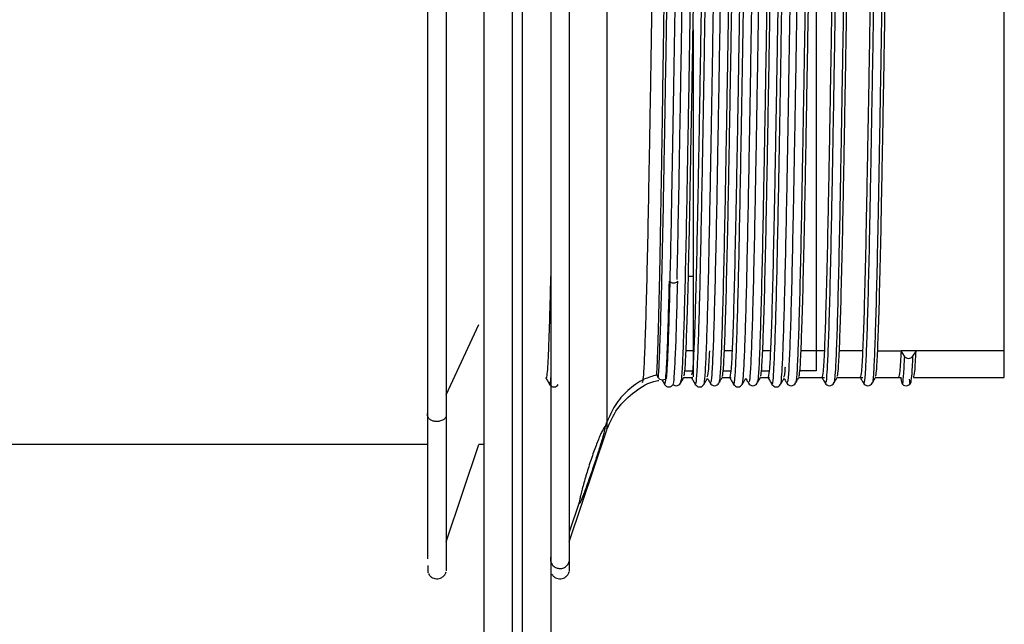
# Paper-space layout '_Inferior' of a CAD drawing. Header units: inches. Extents: x -0.35 to 3.7, y -5.2 to 4.13.
# Tile 3 of 6: x 1.67 to 3.7, y -1.79 to -0.55. Entities that reach past the tile are written whole.
import ezdxf

# ---------------------------------------------------------------- set-up
doc = ezdxf.new("R2010")
doc.units = ezdxf.units.IN
doc.header["$MEASUREMENT"] = 0

psp = doc.layouts.new('_Inferior')

# ---------------------------------------------------------------- linework, layer by layer
at = {"color": 7, "linetype": 'Continuous', "lineweight": 25}
for p, q in [((3.0473, -1.0764), (3.0568, -1.0764)), ((2.5496, -1.3198), (2.6168, -1.1759)), ((3.0568, -1.2296), (3.0425, -1.2296)), ((3.1372, -1.2296), (3.1213, -1.2296)), ((3.2159, -1.2296), (3.2, -1.2296)), ((3.3266, -1.2296), (3.2788, -1.2296)), ((3.4053, -1.2296), (3.3575, -1.2296)), ((3.4362, -1.2296), (3.4841, -1.2296)), ((3.491, -1.2406), (3.4841, -1.2295)), ((3.515, -1.2297), (3.4841, -1.2295)), ((3.6963, -1.2296), (3.4995, -1.2296)), ((3.515, -1.2297), (3.508, -1.2407)), ((3.0401, -1.2708), (3.056, -1.2708)), ((3.056, -1.2708), (3.0536, -1.279)), ((3.1189, -1.2708), (3.1347, -1.2708)), ((3.1347, -1.2708), (3.1324, -1.2841)), ((3.1976, -1.2708), (3.2135, -1.2708)), ((3.2135, -1.2708), (3.2111, -1.2841)), ((3.3097, -1.2708), (3.2763, -1.2708)), ((2.9815, -1.278), (2.9855, -1.2849)), ((3.0313, -1.293), (3.031, -1.2941)), ((3.0379, -1.2845), (3.0562, -1.2845)), ((3.1166, -1.2845), (3.1352, -1.2845)), ((3.1887, -1.2928), (3.1885, -1.293)), ((3.1953, -1.2845), (3.214, -1.2845)), ((3.2496, -1.2932), (3.2495, -1.2932)), ((3.2741, -1.2845), (3.3271, -1.2845)), ((3.3461, -1.2941), (3.346, -1.2939)), ((3.3528, -1.2845), (3.4059, -1.2845)), ((3.4316, -1.2845), (3.4846, -1.2845)), ((3.4829, -1.2845), (3.4841, -1.2865)), ((3.486, -1.2947), (3.4841, -1.2861)), ((3.5101, -1.2845), (3.6963, -1.2845)), ((3.0922, -1.2949), (3.0919, -1.2955)), ((2.8025, -1.6217), (2.8799, -1.3917)), ((2.8762, -1.3868), (2.8799, -1.3761)), ((2.512, -1.4222), (0.7685, -1.4222)), ((2.5496, -1.6217), (2.6168, -1.4222)), ((2.627, -1.4222), (2.6168, -1.4222)), ((2.8232, -1.5414), (2.8025, -1.6019)), ((2.8025, -1.6624), (2.8025, -1.6827)), ((2.5143, -1.6866), (2.5147, -1.6896))]:
    psp.add_line(p, q, dxfattribs=at)
for points, knots in [([(2.6861, -4.931), (2.6861, -4.8955), (2.6861, -4.8224), (2.6861, -4.6843), (2.6861, -4.5174), (2.6861, -4.3163), (2.6861, -4.0779), (2.6861, -3.799), (2.6861, -3.477), (2.6861, -3.1536), (2.6861, -2.8419), (2.6861, -2.5527), (2.6861, -2.2445), (2.6861, -1.9186), (2.6861, -1.5767), (2.6861, -1.2208), (2.6861, -0.8536), (2.6861, -0.4783), (2.6861, -0.0983), (2.6861, 0.2827), (2.6861, 0.6607), (2.6861, 1.0317), (2.6861, 1.3919), (2.6861, 1.7375), (2.6861, 2.0653), (2.6861, 2.3723), (2.6861, 2.6564), (2.6861, 2.9156), (2.6861, 3.1488), (2.6861, 3.3554), (2.6861, 3.5354), (2.6861, 3.689), (2.6861, 3.8173), (2.6861, 3.9375), (2.6861, 4.0383), (2.6861, 4.1038), (2.6861, 4.131), (2.6861, 4.1266), (2.6861, 4.1257)], [0, 0, 0, 0, 0.023042, 0.047566, 0.073656, 0.10139, 0.130836, 0.162049, 0.195062, 0.229884, 0.254096, 0.279084, 0.304822, 0.331273, 0.358394, 0.386127, 0.414409, 0.443165, 0.472311, 0.501758, 0.531408, 0.56116, 0.590913, 0.620562, 0.650009, 0.679155, 0.707911, 0.736193, 0.763927, 0.791047, 0.817498, 0.843236, 0.868224, 0.892437, 0.927258, 0.960271, 0.991484, 1, 1, 1, 1]), ([(2.7058, 4.1257), (2.7058, 4.1266), (2.7058, 4.131), (2.7058, 4.1038), (2.7058, 4.0383), (2.7058, 3.9375), (2.7058, 3.8173), (2.7058, 3.689), (2.7058, 3.5354), (2.7058, 3.3554), (2.7058, 3.1488), (2.7058, 2.9156), (2.7058, 2.6564), (2.7058, 2.3723), (2.7058, 2.0653), (2.7058, 1.7375), (2.7058, 1.3919), (2.7058, 1.0317), (2.7058, 0.6607), (2.7058, 0.2827), (2.7058, -0.0983), (2.7058, -0.4783), (2.7058, -0.8536), (2.7058, -1.2208), (2.7058, -1.5767), (2.7058, -1.9186), (2.7058, -2.2445), (2.7058, -2.5527), (2.7058, -2.8419), (2.7058, -3.1536), (2.7058, -3.477), (2.7058, -3.799), (2.7058, -4.0779), (2.7058, -4.3163), (2.7058, -4.5174), (2.7058, -4.6843), (2.7058, -4.8224), (2.7058, -4.8955), (2.7058, -4.931)], [0, 0, 0, 0, 0.008516, 0.039729, 0.072742, 0.107563, 0.131776, 0.156764, 0.182502, 0.208953, 0.236073, 0.263807, 0.292089, 0.320845, 0.349991, 0.379438, 0.409087, 0.43884, 0.468593, 0.498242, 0.527689, 0.556835, 0.585591, 0.613873, 0.641607, 0.668727, 0.695178, 0.720916, 0.745904, 0.770116, 0.804938, 0.837951, 0.869164, 0.89861, 0.926344, 0.952434, 0.976958, 1, 1, 1, 1]), ([(2.627, 4.0667), (2.627, 4.0676), (2.627, 4.0719), (2.627, 4.0451), (2.627, 3.9804), (2.627, 3.8809), (2.627, 3.7622), (2.627, 3.6356), (2.627, 3.4838), (2.627, 3.3061), (2.627, 3.1021), (2.627, 2.8719), (2.627, 2.616), (2.627, 2.3355), (2.627, 2.0323), (2.627, 1.7087), (2.627, 1.3674), (2.627, 1.0118), (2.627, 0.6455), (2.627, 0.2723), (2.627, -0.1038), (2.627, -0.479), (2.627, -0.8496), (2.627, -1.2121), (2.627, -1.5635), (2.627, -1.9011), (2.627, -2.2229), (2.627, -2.5272), (2.627, -2.8127), (2.627, -3.1205), (2.627, -3.4398), (2.627, -3.7577), (2.627, -4.0331), (2.627, -4.2684), (2.627, -4.467), (2.627, -4.6318), (2.627, -4.7681), (2.627, -4.8404), (2.627, -4.8754)], [0, 0, 0, 0, 0.008515, 0.039728, 0.072742, 0.107563, 0.131775, 0.156763, 0.182501, 0.208952, 0.236073, 0.263806, 0.292088, 0.320844, 0.349991, 0.379437, 0.409087, 0.438839, 0.468592, 0.498242, 0.527688, 0.556835, 0.58559, 0.613872, 0.641606, 0.668726, 0.695178, 0.720916, 0.745904, 0.770116, 0.804937, 0.837951, 0.869164, 0.89861, 0.926344, 0.952434, 0.976958, 1, 1, 1, 1]), ([(2.7648, 4.0667), (2.7648, 4.0676), (2.7648, 4.0719), (2.7648, 4.0451), (2.7648, 3.9804), (2.7648, 3.8809), (2.7648, 3.7622), (2.7648, 3.6356), (2.7648, 3.4838), (2.7648, 3.3061), (2.7648, 3.1021), (2.7648, 2.8719), (2.7648, 2.616), (2.7648, 2.3355), (2.7648, 2.0323), (2.7648, 1.7087), (2.7648, 1.3674), (2.7648, 1.0118), (2.7648, 0.6455), (2.7648, 0.2723), (2.7648, -0.1038), (2.7648, -0.479), (2.7648, -0.8496), (2.7648, -1.2121), (2.7648, -1.5635), (2.7648, -1.9011), (2.7648, -2.2229), (2.7648, -2.5272), (2.7648, -2.8127), (2.7648, -3.1205), (2.7648, -3.4398), (2.7648, -3.7577), (2.7648, -4.0331), (2.7648, -4.2684), (2.7648, -4.467), (2.7648, -4.6318), (2.7648, -4.7681), (2.7648, -4.8404), (2.7648, -4.8754)], [0, 0, 0, 0, 0.008515, 0.039728, 0.072742, 0.107563, 0.131775, 0.156763, 0.182501, 0.208952, 0.236073, 0.263806, 0.292088, 0.320844, 0.349991, 0.379437, 0.409087, 0.438839, 0.468592, 0.498242, 0.527688, 0.556835, 0.58559, 0.613872, 0.641606, 0.668726, 0.695178, 0.720916, 0.745904, 0.770116, 0.804937, 0.837951, 0.869164, 0.89861, 0.926344, 0.952434, 0.976958, 1, 1, 1, 1]), ([(2.5496, 0.6083), (2.5496, 0.609), (2.5496, 0.6161), (2.5496, 0.5878), (2.5496, 0.5211), (2.5496, 0.4093), (2.5496, 0.2624), (2.5496, 0.0844), (2.5496, -0.1173), (2.5496, -0.3352), (2.5496, -0.5607), (2.5496, -0.7855), (2.5496, -1.0001), (2.5496, -1.1992), (2.5496, -1.3092), (2.5496, -1.3643)], [0, 0, 0, 0, 0.008967, 0.091553, 0.174139, 0.256725, 0.339311, 0.421897, 0.504483, 0.58707, 0.669656, 0.752242, 0.834828, 0.917414, 1, 1, 1, 1]), ([(2.8025, 0.6099), (2.8025, 0.6101), (2.8025, 0.6173), (2.8025, 0.5912), (2.8025, 0.5285), (2.8025, 0.4197), (2.8025, 0.2756), (2.8025, 0.0999), (2.8025, -0.1002), (2.8025, -0.3171), (2.8025, -0.5424), (2.8025, -0.7674), (2.8025, -0.9836), (2.8025, -1.1826), (2.8025, -1.3569), (2.8025, -1.4989), (2.8025, -1.607), (2.8025, -1.6439), (2.8025, -1.6624)], [0, 0, 0, 0, 0.0015839, 0.068145, 0.1347061, 0.2012671, 0.2678282, 0.3343893, 0.4009503, 0.4675114, 0.5340725, 0.6006336, 0.6671946, 0.7337557, 0.8003168, 0.8668779, 0.9334389, 1, 1, 1, 1]), ([(2.512, -1.3561), (2.512, -1.2007), (2.512, -1.0006), (2.512, -0.5621), (2.512, -0.3334), (2.512, 0.0851), (2.512, 0.2655), (2.512, 0.5228), (2.512, 0.594), (2.512, 0.5988)], [0, 0, 0, 0, 0.25, 0.25, 0.5, 0.5, 0.75, 0.75, 1, 1, 1, 1]), ([(2.8799, 0.3161), (2.8799, 0.3161), (2.8799, 0.3161), (2.8799, 0.2915), (2.8799, 0.2358), (2.8799, 0.1403), (2.8799, 0.0041), (2.8799, -0.1705), (2.8799, -0.3722), (2.8799, -0.584), (2.8799, -0.7868), (2.8799, -0.9652), (2.8799, -1.1103), (2.8799, -1.2203), (2.8799, -1.2975), (2.8799, -1.349), (2.8799, -1.3675), (2.8799, -1.3761)], [0, 0, 0, 0, 0.020023, 0.078291, 0.143437, 0.215369, 0.293391, 0.376074, 0.461302, 0.54653, 0.629213, 0.707234, 0.779166, 0.844313, 0.902581, 0.954293, 1, 1, 1, 1]), ([(2.9917, 0.2216), (2.9915, 0.2224), (2.9906, 0.2276), (2.989, 0.2124), (2.9868, 0.1751), (2.9844, 0.1112), (2.982, 0.026), (2.9798, -0.0781), (2.9775, -0.1977), (2.9751, -0.3291), (2.9728, -0.4672), (2.9706, -0.6076), (2.9682, -0.7458), (2.9659, -0.8768), (2.9637, -0.9962), (2.9613, -1.1002), (2.959, -1.1854), (2.9567, -1.2478), (2.9545, -1.2874), (2.953, -1.2927), (2.9523, -1.2953)], [0, 0, 0, 0, 0.009604, 0.068172, 0.126203, 0.185082, 0.243948, 0.301966, 0.360558, 0.419551, 0.477944, 0.536102, 0.595051, 0.653812, 0.711786, 0.770519, 0.829479, 0.887677, 0.946026, 1, 1, 1, 1]), ([(2.9855, -1.2849), (2.9863, -1.2762), (2.987, -1.2633), (2.9886, -1.2294), (2.9893, -1.2083), (2.9909, -1.1589), (2.9917, -1.1306), (2.9928, -1.0839), (2.9932, -1.0677), (2.9939, -1.034), (2.9943, -1.0163), (2.9954, -0.9611), (2.9962, -0.9214), (2.9977, -0.8378), (2.9985, -0.7941), (2.9997, -0.7271), (3.0001, -0.7046), (3.0008, -0.6593), (3.0012, -0.6367), (3.0023, -0.5684), (3.003, -0.5219), (3.0046, -0.4289), (3.0054, -0.3825), (3.0069, -0.2924), (3.0077, -0.2486), (3.0088, -0.1863), (3.0092, -0.1662), (3.0099, -0.1268), (3.0103, -0.1075), (3.0114, -0.0513), (3.0122, -0.0159), (3.0138, 0.0485), (3.0145, 0.0776), (3.0157, 0.1155), (3.0161, 0.1272), (3.0168, 0.1487), (3.0172, 0.1584), (3.0183, 0.1849), (3.019, 0.1989), (3.0206, 0.2186), (3.0214, 0.2243), (3.0222, 0.2256)], [0, 0, 0, 0, 0.0625, 0.0625, 0.125, 0.125, 0.1875, 0.1875, 0.21875, 0.21875, 0.25, 0.25, 0.3125, 0.3125, 0.375, 0.375, 0.40625, 0.40625, 0.4375, 0.4375, 0.5, 0.5, 0.5625, 0.5625, 0.625, 0.625, 0.65625, 0.65625, 0.6875, 0.6875, 0.75, 0.75, 0.8125, 0.8125, 0.84375, 0.84375, 0.875, 0.875, 0.9375, 0.9375, 1, 1, 1, 1]), ([(3.0026, -1.2849), (3.0033, -1.2746), (3.0047, -1.2537), (3.0069, -1.1954), (3.0091, -1.1192), (3.0112, -1.0256), (3.0133, -0.9178), (3.0155, -0.7982), (3.0177, -0.6713), (3.0198, -0.5406), (3.0219, -0.4095), (3.0242, -0.282), (3.0263, -0.1624), (3.0284, -0.0537), (3.0306, 0.0411), (3.0328, 0.1186), (3.0348, 0.1771), (3.037, 0.2131), (3.0387, 0.2286), (3.0396, 0.2244), (3.0398, 0.2235)], [0, 0, 0, 0, 0.057509, 0.115729, 0.1738, 0.231055, 0.288902, 0.347169, 0.404991, 0.462257, 0.520345, 0.578556, 0.636034, 0.693574, 0.751802, 0.809856, 0.867102, 0.924973, 0.983239, 1, 1, 1, 1]), ([(3.0527, 0.2232), (3.0519, 0.2192), (3.0504, 0.2113), (3.0481, 0.1674), (3.0458, 0.1014), (3.0434, 0.0133), (3.0412, -0.093), (3.0389, -0.2144), (3.0365, -0.3469), (3.0343, -0.4856), (3.032, -0.6259), (3.0296, -0.7637), (3.0273, -0.8929), (3.0253, -1.0021), (3.0239, -1.059), (3.0233, -1.0835)], [0, 0, 0, 0, 0.078332, 0.156243, 0.235244, 0.314047, 0.391765, 0.470454, 0.549502, 0.627572, 0.705725, 0.784789, 0.863421, 0.941154, 1, 1, 1, 1]), ([(3.0704, 0.2207), (3.0702, 0.2218), (3.0692, 0.2265), (3.0674, 0.2089), (3.0652, 0.1679), (3.0628, 0.1011), (3.0605, 0.0132), (3.0583, -0.0933), (3.0559, -0.2147), (3.0536, -0.3472), (3.0513, -0.4859), (3.049, -0.6262), (3.0467, -0.7638), (3.0443, -0.8935), (3.0421, -1.0111), (3.0398, -1.1127), (3.0374, -1.1951), (3.0352, -1.2542), (3.0331, -1.2886), (3.0318, -1.2918), (3.0313, -1.293)], [0, 0, 0, 0, 0.017706, 0.076484, 0.134946, 0.194225, 0.253356, 0.311673, 0.370719, 0.430034, 0.488615, 0.547259, 0.606585, 0.665588, 0.723916, 0.783081, 0.842339, 0.90076, 0.959592, 1, 1, 1, 1]), ([(3.0616, -1.2961), (3.0621, -1.2968), (3.0633, -1.2983), (3.0652, -1.2753), (3.0673, -1.2308), (3.0695, -1.1648), (3.0717, -1.0808), (3.0738, -0.9808), (3.076, -0.8674), (3.0782, -0.7443), (3.0803, -0.6153), (3.0824, -0.484), (3.0846, -0.3538), (3.0868, -0.2293), (3.0888, -0.1141), (3.091, -0.011), (3.0932, 0.0768), (3.0954, 0.1463), (3.0974, 0.1949), (3.0994, 0.2218), (3.1005, 0.2227), (3.101, 0.223)], [0, 0, 0, 0, 0.036984, 0.091115, 0.145894, 0.201, 0.255616, 0.309821, 0.364804, 0.419833, 0.474118, 0.528628, 0.583719, 0.638576, 0.692704, 0.747503, 0.802606, 0.857197, 0.911419, 0.966414, 1, 1, 1, 1]), ([(3.0792, -1.2959), (3.0795, -1.2961), (3.0805, -1.297), (3.0822, -1.275), (3.0844, -1.231), (3.0866, -1.165), (3.0887, -1.081), (3.0908, -0.981), (3.093, -0.8677), (3.0952, -0.7445), (3.0973, -0.6156), (3.0994, -0.4843), (3.1016, -0.3541), (3.1038, -0.2296), (3.1059, -0.1143), (3.1081, -0.0112), (3.1103, 0.0766), (3.1124, 0.1461), (3.1145, 0.1951), (3.1166, 0.2235), (3.118, 0.2241), (3.1186, 0.2244)], [0, 0, 0, 0, 0.023336, 0.077453, 0.132217, 0.187307, 0.241909, 0.296099, 0.351067, 0.406081, 0.460351, 0.514846, 0.569922, 0.624764, 0.678878, 0.733662, 0.78875, 0.843326, 0.897533, 0.952513, 1, 1, 1, 1]), ([(3.1316, 0.2214), (3.1314, 0.2218), (3.1305, 0.2246), (3.1288, 0.2045), (3.1266, 0.1606), (3.1242, 0.0906), (3.1219, 0.0002), (3.1196, -0.1084), (3.1173, -0.2316), (3.1149, -0.3652), (3.1127, -0.5043), (3.1104, -0.6445), (3.108, -0.7814), (3.1057, -0.9097), (3.1035, -1.0254), (3.1011, -1.1247), (3.0988, -1.2042), (3.0966, -1.2605), (3.0943, -1.2934), (3.0929, -1.2944), (3.0922, -1.2949)], [0, 0, 0, 0, 0.0114805, 0.0697687, 0.1280255, 0.187, 0.2456932, 0.3036741, 0.3624712, 0.4214023, 0.4795147, 0.5379654, 0.5969632, 0.6555066, 0.7135537, 0.7724459, 0.8312979, 0.8893056, 0.9479218, 1, 1, 1, 1]), ([(3.1492, 0.2202), (3.1488, 0.2214), (3.1477, 0.2254), (3.1459, 0.2049), (3.1436, 0.1603), (3.1412, 0.0905), (3.1389, -0.0001), (3.1367, -0.1087), (3.1343, -0.2318), (3.132, -0.3654), (3.1297, -0.5045), (3.1275, -0.6448), (3.1251, -0.7817), (3.1228, -0.91), (3.1205, -1.0256), (3.1182, -1.1249), (3.1158, -1.2044), (3.1136, -1.2603), (3.1116, -1.2916), (3.1103, -1.2928), (3.1098, -1.2933)], [0, 0, 0, 0, 0.025524, 0.083785, 0.142014, 0.200961, 0.259627, 0.31758, 0.376349, 0.435253, 0.493338, 0.551761, 0.610731, 0.669247, 0.727267, 0.786131, 0.844955, 0.902936, 0.961524, 1, 1, 1, 1]), ([(3.1404, -1.2976), (3.1404, -1.298), (3.1412, -1.3027), (3.1427, -1.2904), (3.1448, -1.2595), (3.147, -1.2048), (3.1492, -1.131), (3.1513, -1.0397), (3.1534, -0.9337), (3.1556, -0.8156), (3.1578, -0.6895), (3.1599, -0.5591), (3.1621, -0.4279), (3.1643, -0.2995), (3.1664, -0.1786), (3.1685, -0.0682), (3.1707, 0.0288), (3.1729, 0.1088), (3.175, 0.1702), (3.1771, 0.209), (3.1787, 0.2267), (3.1796, 0.2244), (3.1797, 0.224)], [0, 0, 0, 0, 0.005577, 0.060101, 0.11435, 0.169354, 0.224335, 0.278544, 0.333121, 0.38821, 0.442995, 0.49711, 0.551953, 0.60703, 0.661526, 0.715797, 0.770812, 0.825781, 0.879972, 0.934575, 0.989666, 1, 1, 1, 1]), ([(3.158, -1.2971), (3.1586, -1.2954), (3.1599, -1.2915), (3.1619, -1.2588), (3.1641, -1.2051), (3.1663, -1.1311), (3.1683, -1.0399), (3.1705, -0.934), (3.1727, -0.8158), (3.1749, -0.6898), (3.1769, -0.5594), (3.1791, -0.4282), (3.1813, -0.2998), (3.1834, -0.1789), (3.1855, -0.0684), (3.1877, 0.0286), (3.1899, 0.1087), (3.192, 0.17), (3.1942, 0.2093), (3.196, 0.2275), (3.197, 0.224), (3.1973, 0.2229)], [0, 0, 0, 0, 0.04613, 0.100369, 0.155364, 0.210335, 0.264535, 0.319102, 0.374181, 0.428957, 0.483062, 0.537895, 0.592963, 0.647449, 0.701711, 0.756716, 0.811675, 0.865857, 0.92045, 0.975532, 1, 1, 1, 1]), ([(3.4642, 0.2233), (3.4634, 0.2221), (3.4619, 0.2199), (3.4597, 0.1842), (3.4573, 0.1259), (3.4549, 0.0447), (3.4527, -0.0559), (3.4504, -0.1727), (3.448, -0.3022), (3.4457, -0.4393), (3.4435, -0.5795), (3.4412, -0.7186), (3.4388, -0.8514), (3.4366, -0.9734), (3.4343, -1.0809), (3.4319, -1.1699), (3.4296, -1.2379), (3.4274, -1.2797), (3.4257, -1.2984), (3.4248, -1.2953), (3.4247, -1.295)], [0, 0, 0, 0, 0.058628, 0.116499, 0.175155, 0.233999, 0.292054, 0.350343, 0.409231, 0.467719, 0.525634, 0.584395, 0.643169, 0.701097, 0.75956, 0.818451, 0.876768, 0.934799, 0.993634, 1, 1, 1, 1]), ([(3.0142, 0.2108), (3.0141, 0.2109), (3.0134, 0.2114), (3.0121, 0.1983), (3.0105, 0.1705), (3.009, 0.1303), (3.0077, 0.0856), (3.0063, 0.0327), (3.0048, -0.0356), (3.0032, -0.1131), (3.0019, -0.1909), (3.0008, -0.2597), (2.9997, -0.3276), (2.9984, -0.41), (2.997, -0.503), (2.9955, -0.6014), (2.9944, -0.6799), (2.9934, -0.7475), (2.9924, -0.8126), (2.9912, -0.8853), (2.9901, -0.9513), (2.9891, -1.0073), (2.9883, -1.0505), (2.9875, -1.0902), (2.9866, -1.1288), (2.9857, -1.1659), (2.9847, -1.2032), (2.9836, -1.2376), (2.9825, -1.2632), (2.9818, -1.2739), (2.9815, -1.278)], [0, 0, 0, 0, 0.009943, 0.057505, 0.109334, 0.153845, 0.192023, 0.228716, 0.27367, 0.326452, 0.362613, 0.39707, 0.429893, 0.460896, 0.51295, 0.557676, 0.595318, 0.621514, 0.65282, 0.68918, 0.730402, 0.757368, 0.78419, 0.808476, 0.834073, 0.86486, 0.894292, 0.932285, 0.973973, 1, 1, 1, 1]), ([(3.0425, -1.2296), (3.0433, -1.2087), (3.045, -1.1667), (3.0475, -1.0723), (3.0499, -0.9592), (3.0523, -0.8296), (3.0549, -0.6886), (3.0573, -0.5418), (3.0597, -0.3949), (3.0622, -0.2533), (3.0647, -0.1227), (3.0671, -0.008), (3.0696, 0.0864), (3.0721, 0.1576), (3.0745, 0.1988), (3.0762, 0.216), (3.077, 0.2112), (3.0771, 0.2111)], [0, 0, 0, 0, 0.07094, 0.142707, 0.213916, 0.284615, 0.356326, 0.427757, 0.498334, 0.569934, 0.641532, 0.712108, 0.783542, 0.855252, 0.925947, 0.997161, 1, 1, 1, 1]), ([(3.0926, 0.2096), (3.0919, 0.2069), (3.0903, 0.201), (3.088, 0.1571), (3.0856, 0.0875), (3.0831, -0.0069), (3.0806, -0.1214), (3.0782, -0.2519), (3.0757, -0.3933), (3.0732, -0.5403), (3.0708, -0.687), (3.0683, -0.8281), (3.0658, -0.9579), (3.0634, -1.0715), (3.0609, -1.1642), (3.0584, -1.2348), (3.0568, -1.2588), (3.056, -1.2708)], [0, 0, 0, 0, 0.059029, 0.126226, 0.192941, 0.260612, 0.328018, 0.394618, 0.462184, 0.529748, 0.596347, 0.663757, 0.731426, 0.798138, 0.86534, 0.933062, 1, 1, 1, 1]), ([(3.1213, -1.2296), (3.1221, -1.2087), (3.1237, -1.1667), (3.1262, -1.0723), (3.1287, -0.9592), (3.1311, -0.8296), (3.1336, -0.6886), (3.1361, -0.5418), (3.1385, -0.3949), (3.141, -0.2533), (3.1435, -0.1227), (3.1458, -0.008), (3.1483, 0.0864), (3.1509, 0.1576), (3.1532, 0.1988), (3.1549, 0.216), (3.1558, 0.2112), (3.1558, 0.2111)], [0, 0, 0, 0, 0.07094, 0.142707, 0.213916, 0.284615, 0.356326, 0.427757, 0.498334, 0.569934, 0.641532, 0.712108, 0.783542, 0.855252, 0.925947, 0.997161, 1, 1, 1, 1]), ([(3.1714, 0.2097), (3.1706, 0.207), (3.1691, 0.2011), (3.1667, 0.1571), (3.1643, 0.0875), (3.1618, -0.0069), (3.1593, -0.1214), (3.1569, -0.2519), (3.1544, -0.3933), (3.1519, -0.5403), (3.1495, -0.687), (3.1471, -0.8281), (3.1445, -0.9579), (3.1421, -1.0715), (3.1397, -1.1642), (3.1372, -1.2348), (3.1355, -1.2588), (3.1347, -1.2708)], [0, 0, 0, 0, 0.059439, 0.126607, 0.193293, 0.260934, 0.328311, 0.394882, 0.462419, 0.529953, 0.596523, 0.663903, 0.731543, 0.798226, 0.865398, 0.933091, 1, 1, 1, 1]), ([(3.2101, 0.2207), (3.2099, 0.221), (3.2089, 0.2226), (3.2073, 0.2), (3.205, 0.1526), (3.2026, 0.0797), (3.2003, -0.0134), (3.1981, -0.1241), (3.1957, -0.2489), (3.1934, -0.3835), (3.1911, -0.523), (3.1888, -0.663), (3.1865, -0.7991), (3.1842, -0.926), (3.1819, -1.0397), (3.1796, -1.1366), (3.1772, -1.2132), (3.175, -1.2661), (3.1729, -1.2951), (3.1715, -1.2942), (3.1709, -1.2938)], [0, 0, 0, 0, 0.014643, 0.073056, 0.131731, 0.190995, 0.249843, 0.308134, 0.367275, 0.426417, 0.484708, 0.543556, 0.60282, 0.661495, 0.719907, 0.779122, 0.838161, 0.896401, 0.955393, 1, 1, 1, 1]), ([(3.2279, 0.2202), (3.2275, 0.2213), (3.2262, 0.2241), (3.2243, 0.2004), (3.222, 0.1524), (3.2197, 0.0796), (3.2174, -0.0136), (3.2151, -0.1243), (3.2128, -0.2492), (3.2104, -0.3838), (3.2082, -0.5233), (3.2059, -0.6633), (3.2035, -0.7994), (3.2012, -0.9262), (3.199, -1.0399), (3.1966, -1.1367), (3.1943, -1.2134), (3.1921, -1.2658), (3.1902, -1.2929), (3.189, -1.2928), (3.1887, -1.2928)], [0, 0, 0, 0, 0.033546, 0.091976, 0.150668, 0.209951, 0.268816, 0.327124, 0.386284, 0.445443, 0.503751, 0.562617, 0.6219, 0.680592, 0.739022, 0.798254, 0.857311, 0.915569, 0.974579, 1, 1, 1, 1]), ([(3.2, -1.2296), (3.2008, -1.2087), (3.2024, -1.1667), (3.205, -1.0723), (3.2074, -0.9592), (3.2098, -0.8296), (3.2123, -0.6886), (3.2148, -0.5418), (3.2172, -0.3949), (3.2197, -0.2533), (3.2222, -0.1227), (3.2246, -0.008), (3.2271, 0.0864), (3.2296, 0.1576), (3.232, 0.1988), (3.2336, 0.216), (3.2345, 0.2112), (3.2345, 0.2111)], [0, 0, 0, 0, 0.07094, 0.142707, 0.213916, 0.284615, 0.356326, 0.427757, 0.498334, 0.569934, 0.641532, 0.712108, 0.783542, 0.855252, 0.925947, 0.997161, 1, 1, 1, 1]), ([(3.2495, 0.2059), (3.2489, 0.2037), (3.2476, 0.1981), (3.2454, 0.1568), (3.2431, 0.0876), (3.2405, -0.0069), (3.238, -0.1214), (3.2357, -0.2519), (3.2332, -0.3933), (3.2307, -0.5403), (3.2283, -0.687), (3.2258, -0.8281), (3.2233, -0.9579), (3.2209, -1.0715), (3.2184, -1.1642), (3.2159, -1.2348), (3.2143, -1.2588), (3.2135, -1.2708)], [0, 0, 0, 0, 0.042914, 0.1112619, 0.1791199, 0.2479495, 0.3165097, 0.3842508, 0.452974, 0.5216945, 0.5894345, 0.6579984, 0.7268264, 0.794681, 0.8630335, 0.9319157, 1, 1, 1, 1]), ([(3.2191, -1.2958), (3.2195, -1.2968), (3.2206, -1.2995), (3.2223, -1.2798), (3.2245, -1.2386), (3.2267, -1.1754), (3.2289, -1.0938), (3.2309, -0.9959), (3.2331, -0.8844), (3.2353, -0.7623), (3.2374, -0.634), (3.2396, -0.5028), (3.2418, -0.3722), (3.2439, -0.2466), (3.246, -0.1299), (3.2482, -0.0248), (3.2504, 0.0653), (3.2525, 0.1377), (3.2546, 0.189), (3.2564, 0.2174), (3.2575, 0.2201), (3.2578, 0.221)], [0, 0, 0, 0, 0.029029, 0.084173, 0.139816, 0.19591, 0.251624, 0.306736, 0.362626, 0.418683, 0.474079, 0.529414, 0.585456, 0.641378, 0.696509, 0.752176, 0.808271, 0.863962, 0.919083, 0.974989, 1, 1, 1, 1]), ([(3.2367, -1.2964), (3.2369, -1.2967), (3.2378, -1.2986), (3.2394, -1.2794), (3.2415, -1.2389), (3.2437, -1.1755), (3.2459, -1.094), (3.248, -0.9962), (3.2502, -0.8846), (3.2524, -0.7625), (3.2545, -0.6342), (3.2566, -0.5031), (3.2588, -0.3725), (3.261, -0.2469), (3.2631, -0.1301), (3.2652, -0.0251), (3.2674, 0.0651), (3.2696, 0.1375), (3.2717, 0.189), (3.2735, 0.2183), (3.2747, 0.221), (3.2751, 0.222)], [0, 0, 0, 0, 0.0149758, 0.0705188, 0.1265647, 0.1830648, 0.239182, 0.2946927, 0.3509877, 0.4074507, 0.4632477, 0.5189835, 0.5754307, 0.6317578, 0.6872883, 0.7433586, 0.7998594, 0.8559535, 0.9114732, 0.9677846, 1, 1, 1, 1]), ([(3.2891, 0.2202), (3.2887, 0.2205), (3.2875, 0.2213), (3.2857, 0.1952), (3.2834, 0.1442), (3.281, 0.0685), (3.2788, -0.0272), (3.2765, -0.14), (3.2742, -0.2664), (3.2718, -0.4019), (3.2696, -0.5417), (3.2673, -0.6815), (3.2649, -0.8166), (3.2626, -0.9419), (3.2604, -1.0536), (3.258, -1.148), (3.2557, -1.2217), (3.2534, -1.2713), (3.2514, -1.2965), (3.2501, -1.2941), (3.2496, -1.2932)], [0, 0, 0, 0, 0.027375, 0.085392, 0.143905, 0.202872, 0.261292, 0.319375, 0.378275, 0.437041, 0.494992, 0.553655, 0.612599, 0.670825, 0.729083, 0.788032, 0.846674, 0.90463, 0.963413, 1, 1, 1, 1]), ([(3.3066, 0.2207), (3.3061, 0.2213), (3.3048, 0.2227), (3.3028, 0.1955), (3.3005, 0.144), (3.2981, 0.0683), (3.2958, -0.0274), (3.2936, -0.1402), (3.2912, -0.2667), (3.2889, -0.4022), (3.2866, -0.542), (3.2843, -0.6818), (3.2819, -0.8169), (3.2797, -0.9422), (3.2774, -1.0538), (3.275, -1.1481), (3.2727, -1.222), (3.2705, -1.271), (3.2686, -1.2952), (3.2675, -1.2937), (3.2672, -1.2932)], [0, 0, 0, 0, 0.041122, 0.099157, 0.157689, 0.216675, 0.275113, 0.333214, 0.392133, 0.450918, 0.508887, 0.567568, 0.626531, 0.684776, 0.743052, 0.80202, 0.86068, 0.918655, 0.977457, 1, 1, 1, 1]), ([(3.2788, -1.2296), (3.2796, -1.2087), (3.2812, -1.1667), (3.2837, -1.0723), (3.2862, -0.9592), (3.2886, -0.8296), (3.2911, -0.6886), (3.2936, -0.5418), (3.2959, -0.3949), (3.2984, -0.2533), (3.301, -0.1227), (3.3033, -0.008), (3.3058, 0.0864), (3.3083, 0.1576), (3.3107, 0.1988), (3.3124, 0.216), (3.3132, 0.2112), (3.3133, 0.2111)], [0, 0, 0, 0, 0.07094, 0.142707, 0.213916, 0.284615, 0.356326, 0.427757, 0.498334, 0.569934, 0.641532, 0.712108, 0.783542, 0.855252, 0.925947, 0.997161, 1, 1, 1, 1]), ([(3.3097, 0.2112), (3.3097, 0.2114), (3.3097, 0.2161), (3.3097, 0.1991), (3.3097, 0.1582), (3.3097, 0.0872), (3.3097, -0.0068), (3.3097, -0.1214), (3.3097, -0.2519), (3.3097, -0.3934), (3.3097, -0.5403), (3.3097, -0.6871), (3.3097, -0.8281), (3.3097, -0.9579), (3.3097, -1.0716), (3.3097, -1.1642), (3.3097, -1.2347), (3.3097, -1.2588), (3.3097, -1.2708)], [0, 0, 0, 0, 0.001741, 0.068291, 0.134842, 0.201393, 0.267943, 0.334494, 0.401044, 0.467595, 0.534146, 0.600696, 0.667247, 0.733798, 0.800348, 0.866899, 0.933449, 1, 1, 1, 1]), ([(3.3606, 0.2091), (3.3599, 0.2063), (3.3584, 0.2002), (3.3562, 0.1565), (3.3536, 0.0866), (3.3512, -0.008), (3.3488, -0.1227), (3.3463, -0.2534), (3.3438, -0.395), (3.3414, -0.5418), (3.3389, -0.6886), (3.3364, -0.8296), (3.334, -0.9592), (3.3315, -1.0723), (3.329, -1.1667), (3.3274, -1.2087), (3.3266, -1.2296)], [0, 0, 0, 0, 0.060639, 0.132362, 0.205112, 0.277578, 0.349177, 0.421815, 0.49445, 0.566048, 0.638518, 0.711266, 0.782986, 0.855232, 0.928037, 1, 1, 1, 1]), ([(3.3676, 0.2198), (3.3672, 0.2195), (3.366, 0.2187), (3.3642, 0.1897), (3.3618, 0.1354), (3.3595, 0.0568), (3.3572, -0.0413), (3.3549, -0.1561), (3.3526, -0.2841), (3.3502, -0.4204), (3.348, -0.5605), (3.3457, -0.7), (3.3433, -0.834), (3.3411, -0.9577), (3.3388, -1.0673), (3.3364, -1.1591), (3.3341, -1.2299), (3.3319, -1.276), (3.3299, -1.2978), (3.3288, -1.2942), (3.3284, -1.293)], [0, 0, 0, 0, 0.029227, 0.087547, 0.146543, 0.205861, 0.264497, 0.32307, 0.382377, 0.441414, 0.499723, 0.558846, 0.618118, 0.676572, 0.735341, 0.794674, 0.853564, 0.911933, 0.971155, 1, 1, 1, 1]), ([(3.3854, 0.2216), (3.3847, 0.2215), (3.3833, 0.2212), (3.3812, 0.19), (3.3789, 0.1352), (3.3765, 0.0567), (3.3742, -0.0415), (3.372, -0.1564), (3.3696, -0.2844), (3.3673, -0.4207), (3.3651, -0.5608), (3.3627, -0.7002), (3.3604, -0.8343), (3.3581, -0.9579), (3.3558, -1.0675), (3.3535, -1.1592), (3.3512, -1.2302), (3.3489, -1.2755), (3.3472, -1.2966), (3.3463, -1.2944), (3.3461, -1.2941)], [0, 0, 0, 0, 0.048951, 0.10716, 0.166042, 0.225247, 0.283771, 0.342232, 0.401426, 0.460351, 0.518548, 0.577558, 0.636716, 0.695059, 0.753716, 0.812935, 0.871712, 0.92997, 0.989078, 1, 1, 1, 1]), ([(3.3575, -1.2296), (3.3583, -1.2087), (3.3599, -1.1667), (3.3624, -1.0723), (3.3649, -0.9592), (3.3673, -0.8296), (3.3698, -0.6886), (3.3723, -0.5418), (3.3747, -0.3949), (3.3772, -0.2533), (3.3797, -0.1227), (3.3821, -0.008), (3.3846, 0.0864), (3.3871, 0.1576), (3.3895, 0.1988), (3.3911, 0.216), (3.392, 0.2112), (3.392, 0.2111)], [0, 0, 0, 0, 0.07094, 0.142707, 0.213916, 0.284615, 0.356326, 0.427757, 0.498334, 0.569934, 0.641532, 0.712108, 0.783542, 0.855252, 0.925947, 0.997161, 1, 1, 1, 1]), ([(3.4396, 0.2107), (3.4388, 0.2076), (3.4372, 0.2014), (3.4349, 0.1566), (3.4324, 0.0866), (3.4299, -0.008), (3.4275, -0.1227), (3.425, -0.2534), (3.4225, -0.395), (3.4201, -0.5418), (3.4177, -0.6886), (3.4151, -0.8296), (3.4127, -0.9592), (3.4103, -1.0723), (3.4078, -1.1667), (3.4061, -1.2087), (3.4053, -1.2296)], [0, 0, 0, 0, 0.067431, 0.1386354, 0.2108594, 0.2828011, 0.3538831, 0.4259954, 0.4981052, 0.5691861, 0.6411313, 0.7133538, 0.784555, 0.8562783, 0.9285576, 1, 1, 1, 1]), ([(3.4465, 0.2209), (3.446, 0.2199), (3.4446, 0.2175), (3.4426, 0.184), (3.4403, 0.1262), (3.4379, 0.0448), (3.4357, -0.0557), (3.4334, -0.1725), (3.431, -0.3019), (3.4287, -0.439), (3.4265, -0.5792), (3.4241, -0.7183), (3.4218, -0.8512), (3.4195, -0.9732), (3.4172, -1.0806), (3.4148, -1.1697), (3.4126, -1.2376), (3.4103, -1.2802), (3.4085, -1.299), (3.4074, -1.2945), (3.4071, -1.2933)], [0, 0, 0, 0, 0.042902, 0.100862, 0.159608, 0.218542, 0.276685, 0.335064, 0.394042, 0.452619, 0.510623, 0.569473, 0.628337, 0.686354, 0.744907, 0.803887, 0.862295, 0.920414, 0.979339, 1, 1, 1, 1]), ([(3.4362, -1.2296), (3.437, -1.2087), (3.4387, -1.1667), (3.4412, -1.0723), (3.4436, -0.9592), (3.446, -0.8296), (3.4486, -0.6886), (3.451, -0.5418), (3.4534, -0.3949), (3.4559, -0.2533), (3.4584, -0.1227), (3.4608, -0.008), (3.4633, 0.0864), (3.4658, 0.1576), (3.4682, 0.1988), (3.4699, 0.216), (3.4707, 0.2112), (3.4708, 0.2111)], [0, 0, 0, 0, 0.07094, 0.142707, 0.213916, 0.284615, 0.356326, 0.427757, 0.498334, 0.569934, 0.641532, 0.712108, 0.783542, 0.855252, 0.925947, 0.997161, 1, 1, 1, 1]), ([(3.6963, -1.2296), (3.6963, -1.2086), (3.6963, -1.1666), (3.6963, -1.0723), (3.6963, -0.9593), (3.6963, -0.8295), (3.6963, -0.6886), (3.6963, -0.5419), (3.6963, -0.3949), (3.6963, -0.2534), (3.6963, -0.1227), (3.6963, -0.0079), (3.6963, 0.0864), (3.6963, 0.1576), (3.6963, 0.1988), (3.6963, 0.216), (3.6963, 0.2113), (3.6963, 0.2111)], [0, 0, 0, 0, 0.071241, 0.142483, 0.213724, 0.284966, 0.356207, 0.427448, 0.49869, 0.569931, 0.641172, 0.712414, 0.783655, 0.854897, 0.926138, 0.997379, 1, 1, 1, 1]), ([(3.0568, -0.5707), (3.0568, -0.6134), (3.0568, -0.7049), (3.0568, -0.8389), (3.0568, -0.9687), (3.0568, -1.0405), (3.0568, -1.0764)], [0, 0, 0, 0, 0.225327, 0.4835513, 0.7417757, 1, 1, 1, 1]), ([(2.764, -1.0767), (2.7636, -1.0972), (2.7626, -1.1397), (2.761, -1.1929), (2.7593, -1.2383), (2.7576, -1.2687), (2.7562, -1.284), (2.7554, -1.2848), (2.7551, -1.2851)], [0, 0, 0, 0, 0.161578, 0.334295, 0.516904, 0.715894, 0.886791, 1, 1, 1, 1]), ([(2.9984, -1.2959), (2.9988, -1.2967), (3, -1.2992), (3.0018, -1.2783), (3.0039, -1.2357), (3.0061, -1.1725), (3.0076, -1.1151), (3.0083, -1.0866)], [0, 0, 0, 0, 0.126692, 0.343096, 0.562585, 0.782636, 1, 1, 1, 1]), ([(3.0083, -1.0866), (3.0086, -1.087), (3.0092, -1.0877), (3.0104, -1.0886), (3.0128, -1.0898), (3.0168, -1.0906), (3.0211, -1.0898), (3.0239, -1.0884), (3.0248, -1.0873), (3.0253, -1.0868)], [0, 0, 0, 0, 0.084242, 0.167171, 0.251413, 0.500201, 0.748989, 0.874495, 1, 1, 1, 1]), ([(3.016, -1.2961), (3.0162, -1.2965), (3.0172, -1.2981), (3.0188, -1.278), (3.021, -1.2359), (3.0232, -1.1726), (3.0246, -1.1153), (3.0253, -1.0868)], [0, 0, 0, 0, 0.076655, 0.305458, 0.537523, 0.770182, 1, 1, 1, 1]), ([(3.0568, -1.0764), (3.0568, -1.1083), (3.0568, -1.1721), (3.0568, -1.2372), (3.0568, -1.278), (3.0568, -1.2814), (3.0568, -1.2831)], [0, 0, 0, 0, 0.256881, 0.513763, 0.770644, 1, 1, 1, 1]), ([(3.0382, -1.2813), (3.0388, -1.2794), (3.0403, -1.2752), (3.0417, -1.246), (3.0425, -1.2296)], [0, 0, 0, 0, 0.436006, 1, 1, 1, 1]), ([(3.0904, -1.2296), (3.0896, -1.2458), (3.088, -1.2777), (3.0863, -1.2818), (3.0855, -1.2839)], [0, 0, 0, 0, 0.507216, 1, 1, 1, 1]), ([(3.1167, -1.2825), (3.1174, -1.2806), (3.119, -1.2764), (3.1205, -1.2459), (3.1213, -1.2296)], [0, 0, 0, 0, 0.464335, 1, 1, 1, 1]), ([(3.1956, -1.2814), (3.1963, -1.2796), (3.1978, -1.2754), (3.1992, -1.246), (3.2, -1.2296)], [0, 0, 0, 0, 0.4402625, 1, 1, 1, 1]), ([(3.2742, -1.2823), (3.2749, -1.2803), (3.2765, -1.2761), (3.278, -1.2459), (3.2788, -1.2296)], [0, 0, 0, 0, 0.459092, 1, 1, 1, 1]), ([(3.3266, -1.2296), (3.3258, -1.2458), (3.3242, -1.2777), (3.3226, -1.2818), (3.3218, -1.2839)], [0, 0, 0, 0, 0.507216, 1, 1, 1, 1]), ([(3.3531, -1.2817), (3.3537, -1.2798), (3.3552, -1.2756), (3.3567, -1.246), (3.3575, -1.2296)], [0, 0, 0, 0, 0.446779, 1, 1, 1, 1]), ([(3.4053, -1.2296), (3.4045, -1.2458), (3.4029, -1.2777), (3.4013, -1.2818), (3.4005, -1.2839)], [0, 0, 0, 0, 0.507216, 1, 1, 1, 1]), ([(3.4318, -1.282), (3.4324, -1.2801), (3.434, -1.2759), (3.4354, -1.2459), (3.4362, -1.2296)], [0, 0, 0, 0, 0.452154, 1, 1, 1, 1]), ([(3.4841, -1.2296), (3.4833, -1.2458), (3.4817, -1.2777), (3.48, -1.2818), (3.4792, -1.2839)], [0, 0, 0, 0, 0.507216, 1, 1, 1, 1]), ([(3.5101, -1.2839), (3.5109, -1.2818), (3.5126, -1.2777), (3.5142, -1.2458), (3.515, -1.2297)], [0, 0, 0, 0, 0.492405, 1, 1, 1, 1]), ([(3.6963, -1.2839), (3.6963, -1.2819), (3.6963, -1.2777), (3.6963, -1.2458), (3.6963, -1.2296)], [0, 0, 0, 0, 0.490632, 1, 1, 1, 1]), ([(3.491, -1.2406), (3.4903, -1.2554), (3.4887, -1.285), (3.487, -1.3), (3.4861, -1.2953), (3.486, -1.2947)], [0, 0, 0, 0, 0.4615504, 0.9286841, 1, 1, 1, 1]), ([(3.491, -1.2406), (3.4913, -1.2411), (3.4919, -1.242), (3.4932, -1.2431), (3.4955, -1.2446), (3.4995, -1.2457), (3.5038, -1.2446), (3.5066, -1.2427), (3.5076, -1.2414), (3.508, -1.2407)], [0, 0, 0, 0, 0.084242, 0.167171, 0.251413, 0.500201, 0.748989, 0.874495, 1, 1, 1, 1]), ([(3.508, -1.2407), (3.5073, -1.2563), (3.5058, -1.2871), (3.5042, -1.2931), (3.5035, -1.296)], [0, 0, 0, 0, 0.502638, 1, 1, 1, 1]), ([(3.2459, -1.2635), (3.2457, -1.2661), (3.2448, -1.2829), (3.2438, -1.2834), (3.243, -1.2839)], [0, 0, 0, 0, 0.157805, 1, 1, 1, 1]), ([(2.754, -1.2845), (2.7553, -1.2867), (2.758, -1.2914), (2.7607, -1.2961), (2.7621, -1.2985)], [0, 0, 0, 0, 0.488309, 1, 1, 1, 1]), ([(2.7622, -1.2962), (2.7624, -1.2972), (2.7633, -1.3014), (2.7642, -1.2918), (2.7648, -1.2845)], [0, 0, 0, 0, 0.239659, 1, 1, 1, 1]), ([(2.9821, -1.2791), (2.9735, -1.2817), (2.9517, -1.2885), (2.922, -1.3102), (2.8952, -1.3402), (2.8849, -1.3643), (2.8799, -1.3761)], [0, 0, 0, 0, 0.183327, 0.462621, 0.737704, 1, 1, 1, 1]), ([(2.8799, -1.3912), (2.8863, -1.3765), (2.8995, -1.3463), (2.9361, -1.3124), (2.967, -1.2933), (2.985, -1.2908), (2.9864, -1.2905)], [0, 0, 0, 0, 0.313037, 0.641905, 0.970772, 1, 1, 1, 1]), ([(3.0026, -1.2849), (3.0023, -1.2853), (3.0017, -1.2862), (3.0006, -1.2873), (2.9983, -1.289), (2.994, -1.2903), (2.9896, -1.2889), (2.9869, -1.2868), (2.986, -1.2855), (2.9855, -1.2849)], [0, 0, 0, 0, 0.077401, 0.154454, 0.233189, 0.50011, 0.767031, 0.882776, 1, 1, 1, 1]), ([(2.9926, -1.2884), (2.9931, -1.2894), (2.995, -1.2927), (2.997, -1.2961), (2.9983, -1.2985)], [0, 0, 0, 0, 0.28479, 1, 1, 1, 1]), ([(3.0313, -1.2959), (3.0325, -1.2938), (3.0348, -1.2898), (3.0371, -1.2858), (3.0382, -1.2839)], [0, 0, 0, 0, 0.523381, 1, 1, 1, 1]), ([(3.0532, -1.2841), (3.0546, -1.2865), (3.0574, -1.2913), (3.0601, -1.2961), (3.0615, -1.2985)], [0, 0, 0, 0, 0.499997, 1, 1, 1, 1]), ([(3.0793, -1.2985), (3.0807, -1.2961), (3.0832, -1.2918), (3.0856, -1.2875), (3.0867, -1.2856)], [0, 0, 0, 0, 0.556768, 1, 1, 1, 1]), ([(3.0864, -1.2862), (3.087, -1.2873), (3.0889, -1.2905), (3.0907, -1.2937), (3.0919, -1.2958)], [0, 0, 0, 0, 0.347292, 1, 1, 1, 1]), ([(3.1098, -1.2963), (3.111, -1.2942), (3.1133, -1.2902), (3.1156, -1.2862), (3.1167, -1.2843)], [0, 0, 0, 0, 0.523381, 1, 1, 1, 1]), ([(3.132, -1.2841), (3.1334, -1.2865), (3.1361, -1.2913), (3.1389, -1.2961), (3.1403, -1.2985)], [0, 0, 0, 0, 0.499997, 1, 1, 1, 1]), ([(3.1581, -1.2985), (3.1594, -1.2961), (3.1619, -1.2918), (3.1644, -1.2875), (3.1655, -1.2856)], [0, 0, 0, 0, 0.556758, 1, 1, 1, 1]), ([(3.1651, -1.2862), (3.1659, -1.2875), (3.1678, -1.2909), (3.1698, -1.2942), (3.171, -1.2963)], [0, 0, 0, 0, 0.37877, 1, 1, 1, 1]), ([(3.1887, -1.296), (3.1899, -1.2939), (3.1922, -1.2899), (3.1945, -1.2859), (3.1956, -1.284)], [0, 0, 0, 0, 0.52338, 1, 1, 1, 1]), ([(3.2108, -1.2842), (3.2121, -1.2866), (3.2149, -1.2913), (3.2177, -1.2961), (3.219, -1.2985)], [0, 0, 0, 0, 0.4999972, 1, 1, 1, 1]), ([(3.2368, -1.2984), (3.2382, -1.296), (3.2407, -1.2917), (3.2431, -1.2875), (3.2442, -1.2856)], [0, 0, 0, 0, 0.556752, 1, 1, 1, 1]), ([(3.2439, -1.2862), (3.2445, -1.2874), (3.2464, -1.2906), (3.2482, -1.2938), (3.2495, -1.2959)], [0, 0, 0, 0, 0.350951, 1, 1, 1, 1]), ([(3.2673, -1.2962), (3.2685, -1.2941), (3.2708, -1.2901), (3.2731, -1.2861), (3.2742, -1.2842)], [0, 0, 0, 0, 0.523381, 1, 1, 1, 1]), ([(3.3212, -1.2837), (3.3224, -1.2858), (3.3248, -1.29), (3.3272, -1.2942), (3.3284, -1.2963)], [0, 0, 0, 0, 0.499998, 1, 1, 1, 1]), ([(3.3461, -1.2961), (3.3473, -1.294), (3.3498, -1.2898), (3.3522, -1.2856), (3.3534, -1.2835)], [0, 0, 0, 0, 0.500002, 1, 1, 1, 1]), ([(3.3998, -1.2835), (3.401, -1.2856), (3.4034, -1.2898), (3.4058, -1.294), (3.407, -1.2961)], [0, 0, 0, 0, 0.499998, 1, 1, 1, 1]), ([(3.4248, -1.2961), (3.426, -1.294), (3.4285, -1.2899), (3.4309, -1.2857), (3.4321, -1.2836)], [0, 0, 0, 0, 0.500003, 1, 1, 1, 1]), ([(3.5035, -1.296), (3.5035, -1.2961), (3.5028, -1.3005), (3.5021, -1.294), (3.5015, -1.2876)], [0, 0, 0, 0, 0.026509, 1, 1, 1, 1]), ([(2.7621, -1.2985), (2.7631, -1.2998), (2.7652, -1.3025), (2.771, -1.3043), (2.7766, -1.3026), (2.7785, -1.3002), (2.7794, -1.299)], [0, 0, 0, 0, 0.256733, 0.520444, 0.783878, 1, 1, 1, 1]), ([(2.9983, -1.2985), (2.9993, -1.2998), (3.0014, -1.3025), (3.0072, -1.3043), (3.0131, -1.3025), (3.0151, -1.2998), (3.0161, -1.2985)], [0, 0, 0, 0, 0.246808, 0.500524, 0.753981, 1, 1, 1, 1]), ([(3.0158, -1.2988), (3.0161, -1.2991), (3.0176, -1.3008), (3.0223, -1.3019), (3.028, -1.3002), (3.0301, -1.2975), (3.0311, -1.2962)], [0, 0, 0, 0, 0.083251, 0.391678, 0.700232, 1, 1, 1, 1]), ([(3.0615, -1.2985), (3.0625, -1.2998), (3.0646, -1.3025), (3.0704, -1.3043), (3.0763, -1.3025), (3.0783, -1.2998), (3.0793, -1.2985)], [0, 0, 0, 0, 0.246715, 0.500362, 0.753831, 1, 1, 1, 1]), ([(3.0921, -1.2961), (3.0931, -1.2975), (3.0951, -1.3002), (3.101, -1.302), (3.1068, -1.3002), (3.1088, -1.2975), (3.1098, -1.2962)], [0, 0, 0, 0, 0.246254, 0.499784, 0.75342, 1, 1, 1, 1]), ([(3.1403, -1.2985), (3.1413, -1.2998), (3.1433, -1.3025), (3.1492, -1.3043), (3.155, -1.3025), (3.1571, -1.2998), (3.1581, -1.2985)], [0, 0, 0, 0, 0.246905, 0.500382, 0.753671, 1, 1, 1, 1]), ([(3.1708, -1.2961), (3.1718, -1.2974), (3.1739, -1.3002), (3.1797, -1.302), (3.1855, -1.3002), (3.1876, -1.2975), (3.1886, -1.2962)], [0, 0, 0, 0, 0.246338, 0.499778, 0.753328, 1, 1, 1, 1]), ([(3.219, -1.2985), (3.22, -1.2998), (3.2221, -1.3025), (3.2279, -1.3043), (3.2338, -1.3025), (3.2358, -1.2998), (3.2368, -1.2984)], [0, 0, 0, 0, 0.2468283, 0.5003797, 0.7537435, 1, 1, 1, 1]), ([(3.2495, -1.2961), (3.2505, -1.2974), (3.2526, -1.3002), (3.2584, -1.302), (3.2643, -1.3002), (3.2663, -1.2975), (3.2673, -1.2962)], [0, 0, 0, 0, 0.246414, 0.499774, 0.753246, 1, 1, 1, 1]), ([(3.3283, -1.2961), (3.3293, -1.2974), (3.3313, -1.3002), (3.3372, -1.302), (3.343, -1.3002), (3.3451, -1.2975), (3.3461, -1.2962)], [0, 0, 0, 0, 0.246467, 0.499771, 0.753189, 1, 1, 1, 1]), ([(3.407, -1.2961), (3.408, -1.2974), (3.4101, -1.3002), (3.4159, -1.302), (3.4218, -1.3002), (3.4238, -1.2975), (3.4248, -1.2961)], [0, 0, 0, 0, 0.246497, 0.499771, 0.753158, 1, 1, 1, 1]), ([(3.4859, -1.2963), (3.4869, -1.2976), (3.489, -1.3003), (3.4947, -1.3019), (3.5005, -1.3002), (3.5025, -1.2975), (3.5035, -1.2962)], [0, 0, 0, 0, 0.2444582, 0.4998711, 0.755347, 1, 1, 1, 1]), ([(2.5496, -1.3643), (2.549, -1.3659), (2.5479, -1.3677), (2.5446, -1.3708), (2.5425, -1.3721), (2.5376, -1.374), (2.5349, -1.3746), (2.5297, -1.3749), (2.5271, -1.3747), (2.5227, -1.3737), (2.5204, -1.3729), (2.5163, -1.3705), (2.5145, -1.369), (2.5119, -1.3654), (2.5112, -1.3635), (2.5108, -1.3596), (2.5112, -1.3577), (2.512, -1.3561)], [0, 0, 0, 0, 0.125, 0.125, 0.25, 0.25, 0.375, 0.375, 0.5, 0.5, 0.625, 0.625, 0.75, 0.75, 0.875, 0.875, 1, 1, 1, 1]), ([(2.512, -1.6565), (2.512, -1.6559), (2.512, -1.6503), (2.512, -1.5981), (2.512, -1.5019), (2.512, -1.4047), (2.512, -1.3561)], [0, 0, 0, 0, 0.037657, 0.358438, 0.679219, 1, 1, 1, 1]), ([(2.5496, -1.3643), (2.5496, -1.4132), (2.5496, -1.511), (2.5496, -1.6108), (2.5496, -1.6733), (2.5496, -1.6786), (2.5496, -1.6811)], [0, 0, 0, 0, 0.256975, 0.513951, 0.770926, 1, 1, 1, 1]), ([(2.8757, -1.3854), (2.8757, -1.3854), (2.8755, -1.3849), (2.8741, -1.3868), (2.8714, -1.3913), (2.8666, -1.4013), (2.859, -1.42), (2.8487, -1.4484), (2.8387, -1.4791), (2.8317, -1.5035), (2.8274, -1.5197), (2.825, -1.5298), (2.8235, -1.5375), (2.8233, -1.5401), (2.8232, -1.5414)], [0, 0, 0, 0, 0.002597, 0.069844, 0.134064, 0.202804, 0.335239, 0.46782, 0.600516, 0.733118, 0.80136, 0.866581, 0.933778, 1, 1, 1, 1]), ([(2.8232, -1.5414), (2.8232, -1.5417), (2.8233, -1.5423), (2.8234, -1.5427), (2.8237, -1.5429), (2.8241, -1.5427), (2.8246, -1.5421), (2.8256, -1.5405), (2.8274, -1.5368), (2.8305, -1.5293), (2.8344, -1.5192), (2.8402, -1.5033), (2.847, -1.4839), (2.8538, -1.4639), (2.8589, -1.4485), (2.8636, -1.4339), (2.8679, -1.4202), (2.8714, -1.4083), (2.8738, -1.3994), (2.8753, -1.3933), (2.8761, -1.3892), (2.8762, -1.3876), (2.8762, -1.3868)], [0, 0, 0, 0, 0.020633, 0.041351, 0.062161, 0.083073, 0.104095, 0.125235, 0.186271, 0.250117, 0.309807, 0.374985, 0.499385, 0.562042, 0.624399, 0.691194, 0.749544, 0.814331, 0.874833, 0.917205, 0.958896, 1, 1, 1, 1]), ([(2.8799, -1.3761), (2.8799, -1.3827), (2.8799, -1.3922), (2.8799, -1.39), (2.8799, -1.3894)], [0, 0, 0, 0, 0.696588, 1, 1, 1, 1]), ([(2.7648, -1.6512), (2.7641, -1.6534), (2.7637, -1.656), (2.764, -1.6613), (2.7648, -1.664), (2.7674, -1.6688), (2.7692, -1.6709), (2.7733, -1.6741), (2.7756, -1.6752), (2.78, -1.6765), (2.7825, -1.6768), (2.7878, -1.6764), (2.7905, -1.6756), (2.7953, -1.673), (2.7975, -1.6712), (2.8008, -1.667), (2.8019, -1.6646), (2.8025, -1.6624)], [0, 0, 0, 0, 0.125, 0.125, 0.25, 0.25, 0.375, 0.375, 0.5, 0.5, 0.625, 0.625, 0.75, 0.75, 0.875, 0.875, 1, 1, 1, 1]), ([(2.5118, -1.6702), (2.5118, -1.6711), (2.512, -1.6814), (2.5122, -1.6835), (2.5124, -1.6854)], [0, 0, 0, 0, 0.088957, 1, 1, 1, 1]), ([(2.5132, -1.6873), (2.5143, -1.689), (2.5165, -1.6924), (2.5214, -1.6958), (2.5267, -1.6977), (2.5324, -1.698), (2.5383, -1.6966), (2.5436, -1.6933), (2.5477, -1.6887), (2.549, -1.685), (2.5496, -1.6832)], [0, 0, 0, 0, 0.130697, 0.254415, 0.368495, 0.488881, 0.617856, 0.750056, 0.879245, 1, 1, 1, 1]), ([(2.7661, -1.6873), (2.7672, -1.6891), (2.7694, -1.6924), (2.7742, -1.6958), (2.7795, -1.6977), (2.7853, -1.698), (2.7912, -1.6966), (2.7965, -1.6933), (2.8005, -1.6887), (2.8019, -1.685), (2.8025, -1.6832)], [0, 0, 0, 0, 0.130764, 0.254477, 0.368449, 0.488789, 0.617797, 0.750061, 0.879286, 1, 1, 1, 1])]:
    psp.add_open_spline(points, degree=3, knots=knots, dxfattribs=at)
psp.add_open_spline([(3.4841, -1.2295), (3.4841, -1.2295), (3.4841, -1.2295), (3.4841, -1.2296)], degree=3, dxfattribs=at)

doc.saveas('drawing.dxf')
